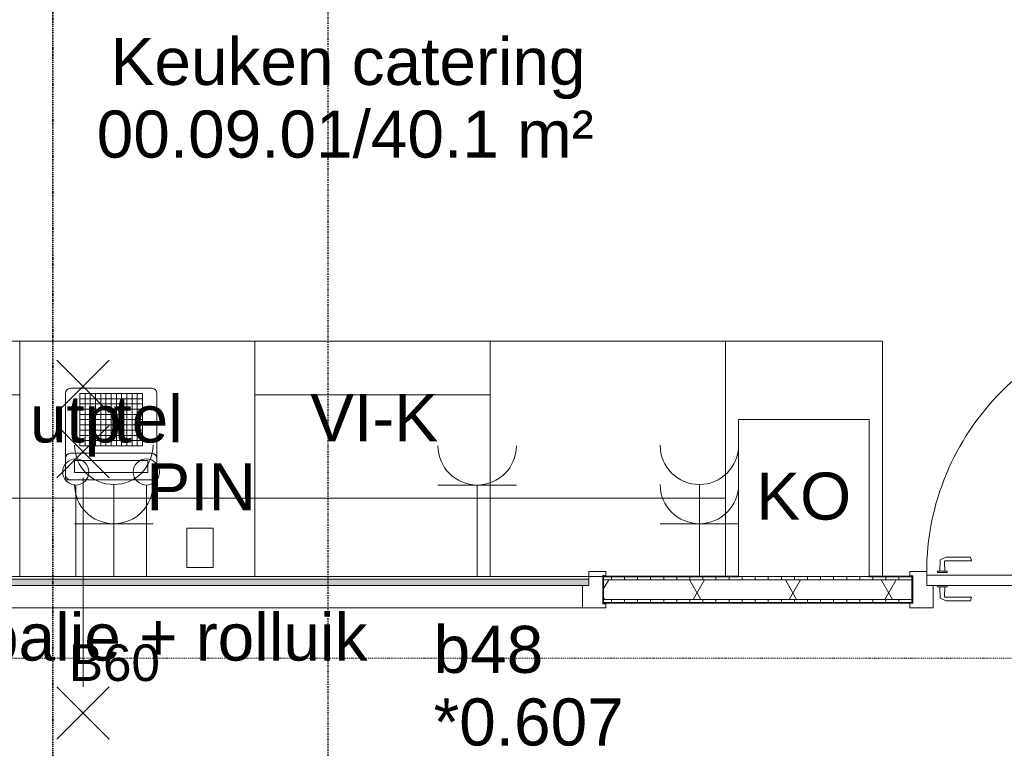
# Model space of a CAD drawing. Header units: millimetres. Extents: x -80560 to 110805, y -11020 to 52719.
# Tile 100 of 152: x 66115 to 69881, y 39093 to 41880. Entities that reach past the tile are written whole.
import ezdxf

# ---------------------------------------------------------------- set-up
doc = ezdxf.new("R2010")
doc.units = ezdxf.units.MM
doc.linetypes.add('CENTER2', pattern=[20, 8, -4, 4, -4])
doc.linetypes.add('DASHDOT2', pattern=[8, 4, -2, 0, -2])
for name, color, linetype, lineweight in [('A-ANNO-NOTE', 131, 'Continuous', 18), ('A-AREA-IDEN', 2, 'Continuous', 9), ('A-DETL-GENF', 92, 'Continuous', 18), ('A-DOOR', 31, 'Continuous', 18), ('A-GLAZ', 151, 'Continuous', 18), ('A-GLAZ-IDEN', 152, 'Continuous', 18), ('A-WALL', 113, 'Continuous', 35), ('A-WALL-PATT', 111, 'Continuous', 35), ('G-ANNO-SYMB', 111, 'Continuous', 9), ('G-ANNO-TEXT', 231, 'Continuous', 9), ('I-FURN', 30, 'Continuous', 18), ('I-WALL', 2, 'Continuous', 18), ('Q-CASE', 31, 'Continuous', 18), ('S-GRID', 1, 'Continuous', 9)]:
    doc.layers.add(name, color=color, linetype=linetype, lineweight=lineweight)
doc.styles.add('Arial', font='arial.ttf', dxfattribs={"height": 180})
doc.styles.add('Arial_1', font='arial.ttf', dxfattribs={"height": 140})
pattern_1 = [(90, (67078.32, 39650), (-50, -2e-13), [])]

# ---------------------------------------------------------------- blocks, each defined once
blk = doc.blocks.new('32_n3o_raam_h2xb1 - 90x139_25_K_2410x4000_60zs-34330882-DO_00 begane grond')
at = {"layer": 'A-GLAZ'}
for p, q in [((2000, 69.5), (1935, 69.5)), ((1935, 69.5), (1935, 50)), ((1935, 50), (1935, 39.5)), ((1988, 50), (1988, 54.5)), ((1988, 54.5), (2000, 54.5)), ((1988, -54.5), (1988, 50)), ((2000, 54.5), (2000, 69.5)), ((1910, 15.5), (1910, -69.5)), ((1910, -69.5), (-1910, -69.5)), ((1910, -69.5), (2000, -69.5)), ((2000, -54.5), (1988, -54.5)), ((2000, -69.5), (2000, -54.5))]:
    blk.add_line(p, q, dxfattribs=at)
blk = doc.blocks.new('30_n3o_raam_vast - 24mm_60min-34178946-DO_00 begane grond')
at = {"layer": 'A-DOOR'}
blk.add_hatch(color=256, dxfattribs=at).paths.add_polyline_path([(0, 0), (0, 24), (-3870, 24), (-3870, 0), (-566.6, 0)], flags=0)
for p, q in [((-3870, 24), (0, 24)), ((0, 0), (-3870, 0)), ((0, 24), (0, 0))]:
    blk.add_line(p, q, dxfattribs=at)
blk = doc.blocks.new('32_n3o_deur_enkel - 90x139_25_K_980_2410x1110_60zs vv schopplaat-34330912-DO_00 begane grond')
at = {"layer": 'A-GLAZ'}
for p, q in [((-490, 69.5), (-555, 69.5)), ((-555, 69.5), (-555, 52.5)), ((-555, 52.5), (-543, 52.5)), ((-543, 52.5), (-543, -52.5)), ((-490, 55.5), (-490, 69.5)), ((555, 69.5), (490, 69.5)), ((490, 69.5), (490, 55.5)), ((543, -52.5), (543, 52.5)), ((543, 52.5), (555, 52.5)), ((555, 52.5), (555, 69.5)), ((-465, -69.5), (-465, 15.5)), ((465, 15.5), (465, -69.5)), ((-543, -52.5), (-555, -52.5)), ((-555, -52.5), (-555, -69.5)), ((-555, -69.5), (-465, -69.5)), ((465, -69.5), (555, -69.5)), ((555, -52.5), (543, -52.5)), ((555, -69.5), (555, -52.5))]:
    blk.add_line(p, q, dxfattribs=at)
blk = doc.blocks.new('30_n3o_deur_dicht - 40mm_draai_60min_zs_LS-33372926-DO_00 begane grond')
at = {"layer": 'A-DOOR'}
for p, q in [((0, 40), (-980, 40)), ((-980, 40), (-980, 0)), ((0, 0), (0, 40)), ((-980, 0), (0, 0))]:
    blk.add_line(p, q, dxfattribs=at)
blk = doc.blocks.new('30_n3o_beslag_deurkruk_met_schild - std-V111-DO_00 begane grond')
at = {"layer": 'A-DOOR'}
for p, q in [((-18.5, 0), (-18.5, -5)), ((18.5, -5), (18.5, 0)), ((-18.5, -5), (18.5, -5)), ((-7.8, -48.4), (-10, -5)), ((10, -5), (8.3, -39.7)), ((12.7, -58), (-7.8, -48.4)), ((108, -58), (12.7, -58)), ((13.3, -45), (111, -45)), ((111, -45), (108, -58))]:
    blk.add_line(p, q, dxfattribs=at)
at = {"layer": 'A-DOOR', "flags": 128}
blk.add_lwpolyline([(8.3, -39.7), (8.6, -41.7), (9.6, -43.4), (11.3, -44.6), (13.3, -45)], dxfattribs=at)
blk = doc.blocks.new('30_n3o_beslag_deurkruk_met_schild - std-V112-DO_00 begane grond')
at = {"layer": 'A-DOOR'}
for p, q in [((-10, 5), (-7.8, 48.4)), ((-7.8, 48.4), (12.7, 58)), ((8.3, 39.7), (10, 5)), ((12.7, 58), (108, 58)), ((111, 45), (13.3, 45)), ((108, 58), (111, 45)), ((18.5, 5), (-18.5, 5)), ((-18.5, 5), (-18.5, 0)), ((18.5, 0), (18.5, 5)), ((-18.5, 0), (18.5, 0))]:
    blk.add_line(p, q, dxfattribs=at)
at = {"layer": 'A-DOOR', "flags": 128}
blk.add_lwpolyline([(13.3, 45), (11.3, 44.6), (9.6, 43.4), (8.6, 41.7), (8.3, 39.7)], dxfattribs=at)
blk = doc.blocks.new('00_n3o_symbool_swingangle - std-33372938-DO_00 begane grond')
at = {"layer": 'A-DOOR'}
blk.add_line((-415, -10), (-415, -990), dxfattribs=at)
blk.add_arc((-415, -10), 980, 270, 0, dxfattribs=at)
blk = doc.blocks.new('82_kassa - std-34020223-DO_00 begane grond')
at = {"layer": 'I-FURN'}
for p, q in [((155, 0), (-155, 0)), ((-175, 0), (-175, -330)), ((175, 0), (-175, 0)), ((-175, -20), (-175, -81.3)), ((-140, -28.2), (-140, -73.2)), ((140, -28.2), (-140, -28.2)), ((140, -73.2), (140, -28.2)), ((175, -330), (175, 0)), ((175, -81.3), (175, -20)), ((-140, -73.2), (140, -73.2)), ((-155, -101.3), (155, -101.3)), ((120, -130), (-120, -130)), ((-120, -130), (-120, -330)), ((120, -150), (-120, -150)), ((-100, -330), (-100, -130)), ((-80, -330), (-80, -130)), ((-60, -330), (-60, -130)), ((-40, -330), (-40, -130)), ((-20, -330), (-20, -130)), ((0, -330), (0, -130)), ((20, -330), (20, -130)), ((40, -330), (40, -130)), ((60, -330), (60, -130)), ((80, -330), (80, -130)), ((100, -330), (100, -130)), ((120, -330), (120, -130)), ((120, -170), (-120, -170)), ((120, -190), (-120, -190)), ((120, -210), (-120, -210)), ((120, -230), (-120, -230)), ((120, -250), (-120, -250)), ((120, -270), (-120, -270)), ((120, -290), (-120, -290)), ((120, -310), (-120, -310)), ((-120, -330), (120, -330)), ((-155, -350), (155, -350))]:
    blk.add_line(p, q, dxfattribs=at)
for centre, start, end in [((-155, -20), 90, 180), ((155, -20), 360, 90), ((-155, -81.3), 180, 270), ((155, -81.3), 270, 360), ((-155, -330), 180, 270), ((155, -330), 270, 360)]:
    blk.add_arc(centre, 20, start, end, dxfattribs=at)
blk = doc.blocks.new('73_n3o_keukenkasten_symbolisch - Koffiezetapparaat 600x600x900-34023203-DO_00 begane grond')
at = {"layer": 'Q-CASE'}
for p, q in [((250, 600), (-250, 600)), ((-250, 600), (-250, 0)), ((250, 0), (250, 600)), ((-250, 0), (250, 0))]:
    blk.add_line(p, q, dxfattribs=at)
blk = doc.blocks.new('73_n3o_keukenkasten_symbolisch - Vitrine-Warm 1100x395x360-34023197-DO_00 begane grond')
at = {"layer": 'Q-CASE'}
for p, q in [((450, 395), (-450, 395)), ((-450, 395), (-450, 0)), ((450, 0), (450, 395)), ((-450, 0), (450, 0))]:
    blk.add_line(p, q, dxfattribs=at)
blk = doc.blocks.new('73_n3o_keukenkasten_symbolisch - Vitrine-Koud 1100x395x360-34023199-DO_00 begane grond')
at = {"layer": 'Q-CASE'}
for p, q in [((450, 395), (-450, 395)), ((-450, 395), (-450, 0)), ((450, 0), (450, 395)), ((-450, 0), (450, 0))]:
    blk.add_line(p, q, dxfattribs=at)
blk = doc.blocks.new('73_n3o_keukenkasten_symbolisch - onderkast 900x900x900-V279-DO_00 begane grond')
at = {"layer": 'Q-CASE'}
for p, q in [((450, 900), (-450, 900)), ((-450, 900), (-450, 600)), ((450, 600), (450, 900)), ((-450, 205), (-450, 0)), ((450, 0), (450, 205)), ((-450, 0), (450, 0))]:
    blk.add_line(p, q, dxfattribs=at)
blk = doc.blocks.new('73_n3o_keukenkasten_symbolisch - onderkast 900x900x900-V280-DO_00 begane grond')
at = {"layer": 'Q-CASE'}
for p, q in [((17.5, 900), (-450, 900)), ((-450, 900), (-450, 600)), ((19.5, 900), (17.5, 900)), ((450, 900), (72.5, 900)), ((450, 600), (450, 900)), ((-450, 600), (-450, 0)), ((450, 0), (450, 205)), ((-450, 0), (450, 0))]:
    blk.add_line(p, q, dxfattribs=at)
blk = doc.blocks.new('73_n3o_keukenkasten_symbolisch - onderkast 600x900x900 2-34030520-DO_00 begane grond')
at = {"layer": 'Q-CASE'}
for p, q in [((-300, 900), (-300, 0)), ((300, 600), (300, 900)), ((300, 0), (300, 600)), ((-300, 0), (300, 0))]:
    blk.add_line(p, q, dxfattribs=at)
blk = doc.blocks.new('73_n3o_keukenkasten_symbolisch - Card-reader 100x150x50-34031753-DO_00 begane grond')
at = {"layer": 'Q-CASE'}
for p, q in [((50, 150), (-50, 150)), ((-50, 150), (-50, 0)), ((50, 0), (50, 150)), ((-50, 0), (50, 0))]:
    blk.add_line(p, q, dxfattribs=at)
blk = doc.blocks.new('Keukenblad - Keukenblad-34038467-DO_00 begane grond')
at = {"layer": 'I-FURN'}
for p, q in [((44520, 40650), (39420, 40650)), ((39420, 40650), (44520, 40650)), ((44520, 39750), (44520, 40650)), ((44520, 40650), (44520, 39750)), ((39527.5, 39750), (43397.5, 39750)), ((43397.5, 39750), (39527.5, 39750)), ((43450.5, 39750), (43452.5, 39750)), ((43452.5, 39750), (43450.5, 39750)), ((43452.5, 39750), (43920, 39750)), ((43920, 39750), (43452.5, 39750))]:
    blk.add_line(p, q, dxfattribs=at)
blk = doc.blocks.new('Verhoogd-deel-uitgifte - Verhoogd-deel-uitgifte-34044279-DO_00 begane grond')
at = {"layer": 'I-FURN'}
for p, q in [((40320, 40050), (41220, 40050)), ((42120, 40050), (41220, 40050)), ((41220, 40050), (42120, 40050)), ((42120, 40050), (43020, 40050)), ((43920, 40050), (43020, 40050)), ((43020, 40050), (43920, 40050)), ((43920, 39750), (43920, 40050)), ((43920, 40050), (43920, 39750)), ((38520, 39750), (43920, 39750)), ((43397.5, 39750), (39527.5, 39750)), ((43452.5, 39750), (43450.5, 39750)), ((43920, 39750), (43452.5, 39750))]:
    blk.add_line(p, q, dxfattribs=at)
blk = doc.blocks.new('01_n3o_symbool_lijn_met_tekst - brandwerend_B60-34144164-DO_00 begane grond')
at = {"layer": 'A-DETL-GENF', "color": 3, "linetype": 'DASHDOT2'}
blk.add_line((0, 0), (8095.3, 0), dxfattribs=at)

msp = doc.modelspace()

# ---------------------------------------------------------------- hatches: boundary and pattern name
at = {"layer": 'A-WALL-PATT', "lineweight": 18}
h = msp.add_hatch(dxfattribs=at)
h.set_pattern_fill('FP_69', color=256, angle=90, style=0, pattern_type=2)
h.set_pattern_definition(pattern_1)
h.paths.add_polyline_path([(71869.3, 39737.5), (71939.3, 39737.5), (71939.3, 39750), (71869.3, 39750)], flags=0)
h.paths.add_polyline_path([(70809.3, 39737.5), (70809.3, 39750), (70726.8, 39750), (70726.8, 39737.5)], flags=0)
h.paths.add_polyline_path([(70619.3, 39737.5), (70651.8, 39737.5), (70651.8, 39750), (70619.3, 39750)], flags=0)
h.paths.add_polyline_path([(68347.3, 39737.5), (69529.3, 39737.5), (69529.3, 39750), (68347.3, 39750)], flags=0)
h.paths.add_polyline_path([(63320.6, 39737.5), (63329.8, 39737.5), (63329.8, 39750), (63277.3, 39750), (63277.3, 39737.5)], flags=0)
h.paths.add_polyline_path([(63414.8, 39737.5), (64367.3, 39737.5), (64367.3, 39750), (63404.8, 39750), (63404.8, 39737.5)], flags=0)
h.paths.add_polyline_path([(62187.3, 39737.5), (62187.3, 39750), (62094.8, 39750), (62094.8, 39737.5), (62145.9, 39737.5)], flags=0)
h = msp.add_hatch(dxfattribs=at)
h.set_pattern_fill('FP_2', color=256, style=0, pattern_type=2)
h.set_pattern_definition([(60, (24894.82, 0), (-274.963, 158.75), []), (120, (24894.82, 0), (-274.963, -158.75), [])])
h.paths.add_polyline_path([(71964.3, 39662.5), (71964.3, 39737.5), (71869.3, 39737.5), (71869.3, 39662.5), (71951.8, 39662.5)], flags=0)
h.paths.add_polyline_path([(70809.3, 39662.5), (70809.3, 39737.5), (70619.3, 39737.5), (70619.3, 39662.5), (70662.4, 39662.5)], flags=0)
h.paths.add_polyline_path([(68347.3, 39662.5), (69529.3, 39662.5), (69529.3, 39737.5), (68347.3, 39737.5)], flags=0)
h.paths.add_polyline_path([(64367.3, 39662.5), (64367.3, 39737.5), (63277.3, 39737.5), (63277.3, 39662.5), (64201.6, 39662.5)], flags=0)
h.paths.add_polyline_path([(62094.8, 39662.5), (62187.3, 39662.5), (62187.3, 39737.5), (62094.8, 39737.5)], flags=0)
h = msp.add_hatch(dxfattribs=at)
h.set_pattern_fill('FP_69', color=256, angle=90, style=0, pattern_type=2)
h.set_pattern_definition(pattern_1)
h.paths.add_polyline_path([(70809.3, 39650), (70809.3, 39662.5), (70619.3, 39662.5), (70619.3, 39650), (70662.4, 39650)], flags=0)
h.paths.add_polyline_path([(71939.3, 39650), (71939.3, 39662.5), (71869.3, 39662.5), (71869.3, 39650)], flags=0)
h.paths.add_polyline_path([(69529.3, 39650), (69529.3, 39662.5), (68347.3, 39662.5), (68347.3, 39650), (68900.4, 39650)], flags=0)
h.paths.add_polyline_path([(63614.3, 39650), (64367.3, 39650), (64367.3, 39662.5), (63277.3, 39662.5), (63277.3, 39650), (63320.6, 39650)], flags=0)
h.paths.add_polyline_path([(62145.9, 39650), (62187.3, 39650), (62187.3, 39662.5), (62094.8, 39662.5), (62094.8, 39650)], flags=0)

# ---------------------------------------------------------------- linework, layer by layer
at = {"layer": 'A-ANNO-NOTE', "lineweight": 9}
for p, q in [((66257.3, 40577.5), (66457.3, 40377.5)), ((66457.3, 40577.5), (66257.3, 40377.5)), ((66257.3, 40327.5), (66457.3, 40127.5)), ((66457.3, 40327.5), (66257.3, 40127.5)), ((66357.3, 39327.5), (66357.3, 40127.5)), ((66257.3, 39127.5), (66457.3, 39327.5)), ((66457.3, 39127.5), (66257.3, 39327.5))]:
    msp.add_line(p, q, dxfattribs=at)
at = {"layer": 'A-ANNO-NOTE'}
for p, q in [((66329.3, 39750), (66329.3, 40100)), ((66474.8, 40101.9), (66474.8, 39750)), ((66599.3, 39750), (66599.3, 40100)), ((67714.8, 40100), (68014.8, 40100)), ((67864.8, 39750), (67864.8, 40100)), ((68714.8, 40101.9), (68714.8, 39750)), ((66324.8, 39951.9), (66624.8, 39951.9)), ((68564.8, 39951.9), (68864.8, 39951.9))]:
    msp.add_line(p, q, dxfattribs=at)
for centre in [(66329.3, 40150), (66599.3, 40150)]:
    msp.add_circle(centre, 50, dxfattribs=at)
for centre in [(66474.8, 40251.9), (67864.8, 40250), (68714.8, 40251.9), (66474.8, 40101.9), (68714.8, 40101.9)]:
    msp.add_arc(centre, 150, 180, 0, dxfattribs=at)
at = {"layer": 'A-WALL', "lineweight": 18}
for p, q in [((68347.3, 39737.5), (69529.3, 39737.5)), ((68347.3, 39662.5), (69529.3, 39662.5))]:
    msp.add_line(p, q, dxfattribs=at)
at = {"layer": 'G-ANNO-SYMB', "linetype": 'DASHDOT2', "lineweight": 35}
msp.add_line((66241.3, 48457.5), (66241.3, 9131.6), dxfattribs=at)
at = {"layer": 'I-WALL', "lineweight": 35}
for p, q in [((68864.8, 39750), (68347.3, 39750)), ((68347.3, 39750), (68347.3, 39650)), ((69529.3, 39750), (69364.8, 39750)), ((69529.3, 39650), (69529.3, 39750)), ((68347.3, 39650), (69529.3, 39650))]:
    msp.add_line(p, q, dxfattribs=at)
at = {"layer": 'S-GRID', "linetype": 'CENTER2', "lineweight": 25}
msp.add_line((67294.8, 4383.3), (67294.8, 52119.1), dxfattribs=at)

# ---------------------------------------------------------------- block references
at = {"layer": 'A-DETL-GENF', "color": 3, "linetype": 'DASHDOT2'}
msp.add_blockref('01_n3o_symbool_lijn_met_tekst - brandwerend_B60-34144164-DO_00 begane grond', (62384.8, 39437.5), dxfattribs=at)
at = {"layer": 'A-DOOR', "rotation": 180}
msp.add_blockref('00_n3o_symbool_swingangle - std-33372938-DO_00 begane grond', (70149.3, 39755.5), dxfattribs=at)
at = {"layer": 'A-DOOR'}
for name, p in [('30_n3o_beslag_deurkruk_met_schild - std-V112-DO_00 begane grond', (69644.3, 39765.5)), ('30_n3o_raam_vast - 24mm_60min-34178946-DO_00 begane grond', (68292.3, 39715.5)), ('30_n3o_deur_dicht - 40mm_draai_60min_zs_LS-33372926-DO_00 begane grond', (70564.3, 39715.5)), ('30_n3o_beslag_deurkruk_met_schild - std-V111-DO_00 begane grond', (69644.3, 39715.5))]:
    msp.add_blockref(name, p, dxfattribs=at)
at = {"layer": 'A-GLAZ'}
for name, p in [('32_n3o_raam_h2xb1 - 90x139_25_K_2410x4000_60zs-34330882-DO_00 begane grond', (66357.3, 39700)), ('32_n3o_deur_enkel - 90x139_25_K_980_2410x1110_60zs vv schopplaat-34330912-DO_00 begane grond', (70074.3, 39700))]:
    msp.add_blockref(name, p, dxfattribs=at)
at = {"layer": 'I-FURN'}
for name in ['Keukenblad - Keukenblad-34038467-DO_00 begane grond', 'Verhoogd-deel-uitgifte - Verhoogd-deel-uitgifte-34044279-DO_00 begane grond']:
    msp.add_blockref(name, (24894.8, 0), dxfattribs=at)
at = {"layer": 'I-FURN', "rotation": 180}
msp.add_blockref('82_kassa - std-34020223-DO_00 begane grond', (66464.8, 40120), dxfattribs=at)
at = {"layer": 'Q-CASE', "rotation": 180}
for name, p in [('73_n3o_keukenkasten_symbolisch - onderkast 900x900x900-V279-DO_00 begane grond', (65664.8, 40650)), ('73_n3o_keukenkasten_symbolisch - onderkast 900x900x900-V279-DO_00 begane grond', (66564.8, 40650)), ('73_n3o_keukenkasten_symbolisch - onderkast 900x900x900-V279-DO_00 begane grond', (67464.8, 40650)), ('73_n3o_keukenkasten_symbolisch - onderkast 900x900x900-V280-DO_00 begane grond', (68364.8, 40650)), ('73_n3o_keukenkasten_symbolisch - onderkast 600x900x900 2-34030520-DO_00 begane grond', (69114.8, 40650))]:
    msp.add_blockref(name, p, dxfattribs=at)
at = {"layer": 'Q-CASE'}
for name, p in [('73_n3o_keukenkasten_symbolisch - Vitrine-Warm 1100x395x360-34023197-DO_00 begane grond', (65664.8, 40050)), ('73_n3o_keukenkasten_symbolisch - Vitrine-Koud 1100x395x360-34023199-DO_00 begane grond', (67464.8, 40050)), ('73_n3o_keukenkasten_symbolisch - Koffiezetapparaat 600x600x900-34023203-DO_00 begane grond', (69114.8, 39750)), ('73_n3o_keukenkasten_symbolisch - Card-reader 100x150x50-34031753-DO_00 begane grond', (66804.8, 39785))]:
    msp.add_blockref(name, p, dxfattribs=at)

# ---------------------------------------------------------------- texts
at = {"layer": 'A-ANNO-NOTE', "lineweight": 9, "char_height": 180, "attachment_point": 1, "style": 'Arial'}
for s, insert, width in [('tel', (66473.4, 40442.7), 296.624), ('utp', (66153.9, 40442.7), 416.877), ('VI-K', (67226.3, 40447.7), 569.198), ('PIN', (66599.3, 40182.7), 489.029), ('KO', (68932.3, 40147.7), 432.911)]:
    msp.add_mtext(s, dxfattribs=dict(at, insert=insert, width=width))
at = {"layer": 'A-ANNO-NOTE', "color": 3, "linetype": 'DASHDOT2', "insert": (66303.2, 39490.3), "char_height": 140, "width": 408.861, "attachment_point": 1, "style": 'Arial_1'}
msp.add_mtext('B60', dxfattribs=at)
at = {"layer": 'A-AREA-IDEN', "char_height": 180, "attachment_point": 1, "style": 'Arial'}
for s, insert, width in [('Keuken catering', (66462.4, 41810.1), 2132.489), ('00.09.01/40.1 m²', (66409.5, 41532.3), 2260.759)]:
    msp.add_mtext(s, dxfattribs=dict(at, insert=insert, width=width))
at = {"layer": 'A-GLAZ-IDEN', "lineweight": 9, "char_height": 180, "attachment_point": 1, "style": 'Arial'}
for s, insert, width in [('b48', (67698.3, 39561.5), 505.063), ('*0.607', (67698.3, 39283.7), 865.822)]:
    msp.add_mtext(s, dxfattribs=dict(at, insert=insert, width=width))
at = {"layer": 'G-ANNO-TEXT', "color": 7, "insert": (65229.8, 39608.6), "char_height": 180, "width": 2541.349, "attachment_point": 1, "style": 'Arial'}
msp.add_mtext('uitgiftebalie + rolluik', dxfattribs=at)

doc.saveas('drawing.dxf')
